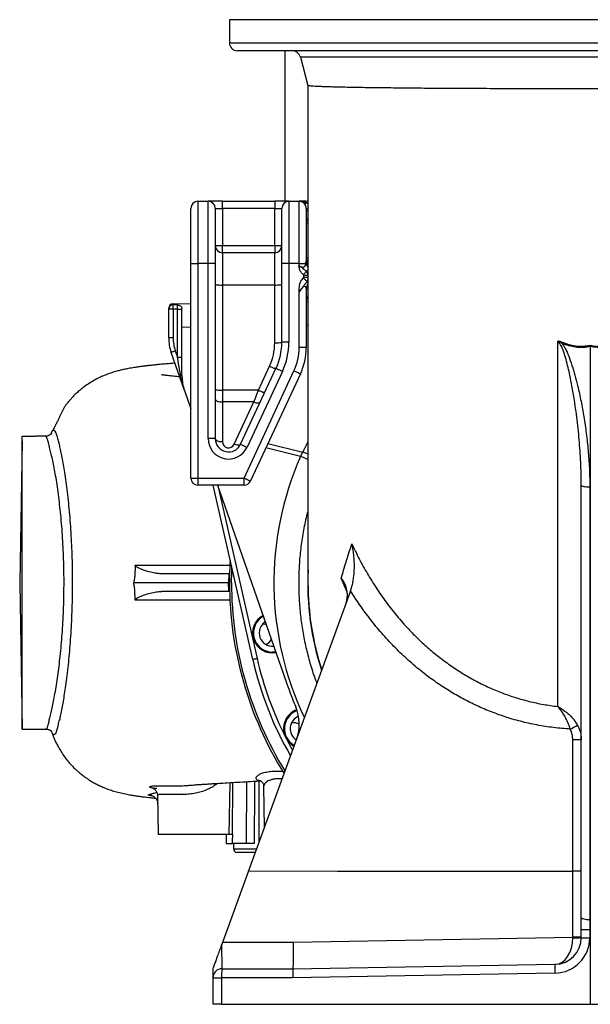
# Model space of a CAD drawing. Header units: millimetres. Extents: x 1138 to 2671, y 634 to 3411.
# Tile 1 of 6: x 1138 to 1781, y 634 to 1744. Entities that reach past the tile are written whole.
import ezdxf

# ---------------------------------------------------------------- set-up
doc = ezdxf.new("R2010")
doc.units = ezdxf.units.MM

msp = doc.modelspace()

# ---------------------------------------------------------------- linework, layer by layer
at = {"color": 7, "linetype": 'Continuous', "lineweight": 25}
for p, q in [((1374.3, 1744.1), (1374.3, 1718.1)), ((2178.3, 1709.1), (1383.3, 1709.1)), ((1436.8, 1709.1), (1436.8, 1539.4)), ((1454.3, 1701.7), (1462.8, 1669.9)), ((1462.8, 1669.9), (1462.8, 1109.1)), ((1338.8, 1539.4), (1338.8, 1469.4)), ((1338.8, 1539.4), (1350.3, 1539.4)), ((1350.3, 1469.4), (1350.3, 1539.4)), ((1366.3, 1539.4), (1350.3, 1539.4)), ((1366.3, 1531.4), (1366.3, 1539.4)), ((1366.3, 1539.4), (1425.3, 1539.4)), ((1425.3, 1539.4), (1425.3, 1531.4)), ((1441.3, 1539.4), (1425.3, 1539.4)), ((1441.3, 1539.4), (1441.3, 1469.4)), ((1441.3, 1539.4), (1452.8, 1539.4)), ((1460.8, 1539.4), (1452.8, 1539.4)), ((1452.8, 1469.4), (1452.8, 1539.4)), ((1459.3, 1539.1), (1462.8, 1540)), ((1330.8, 1469.4), (1330.8, 1531.4)), ((1358.3, 1531.4), (1358.3, 1469.4)), ((1358.3, 1531.4), (1366.3, 1531.4)), ((1366.3, 1531.4), (1366.3, 1489.4)), ((1425.3, 1531.4), (1366.3, 1531.4)), ((1425.3, 1531.4), (1433.3, 1531.4)), ((1425.3, 1489.4), (1425.3, 1531.4)), ((1433.3, 1469.4), (1433.3, 1531.4)), ((1460.8, 1531.3), (1460.8, 1472)), ((1358.3, 1489.4), (1366.3, 1489.4)), ((1366.3, 1481.4), (1366.3, 1489.4)), ((1366.3, 1489.4), (1425.3, 1489.4)), ((1425.3, 1489.4), (1433.3, 1489.4)), ((1425.3, 1489.4), (1425.3, 1481.4)), ((1366.3, 1481.4), (1366.3, 1444.9)), ((1425.3, 1481.4), (1366.3, 1481.4)), ((1425.3, 1444.9), (1425.3, 1481.4)), ((1330.8, 1469.4), (1338.8, 1469.4)), ((1330.8, 1227.4), (1330.8, 1469.4)), ((1338.8, 1469.4), (1338.8, 1227.4)), ((1350.3, 1469.4), (1338.8, 1469.4)), ((1350.3, 1271.8), (1350.3, 1469.4)), ((1358.3, 1469.4), (1350.3, 1469.4)), ((1358.3, 1469.4), (1358.3, 1271.8)), ((1441.3, 1469.4), (1433.3, 1469.4)), ((1433.3, 1380.5), (1433.3, 1469.4)), ((1441.3, 1469.4), (1441.3, 1380.5)), ((1452.8, 1469.4), (1441.3, 1469.4)), ((1452.8, 1469.4), (1460.5, 1469.4)), ((1452.8, 1467), (1452.8, 1469.4)), ((1460.5, 1469.4), (1460.8, 1472)), ((1458.1, 1453.8), (1458.1, 1455.9)), ((1458.1, 1455.9), (1462.8, 1455.9)), ((1366.3, 1444.9), (1366.3, 1326.5)), ((1425.3, 1444.9), (1366.3, 1444.9)), ((1425.3, 1379.8), (1425.3, 1444.9)), ((1458.1, 1453.8), (1462.8, 1453.8)), ((1452.8, 1374.4), (1452.8, 1437.3)), ((1460.8, 1441.1), (1460.8, 1374.4)), ((1310.7, 1423.9), (1330.8, 1424.3)), ((1460.8, 1426.5), (1462.8, 1426.6)), ((1305.8, 1417.8), (1305.8, 1418.9)), ((1310.8, 1417.8), (1305.8, 1417.8)), ((1305.8, 1385.5), (1305.8, 1417.8)), ((1310.8, 1417.8), (1310.8, 1385.5)), ((1315.8, 1417.9), (1320.8, 1417.9)), ((1315.8, 1363.5), (1315.8, 1417.9)), ((1320.8, 1397.2), (1320.8, 1418.6)), ((1320.8, 1342.6), (1320.8, 1397.2)), ((1310.8, 1385.5), (1305.8, 1385.5)), ((1441.3, 1380.5), (1433.3, 1380.5)), ((1744.2, 969.8), (1744.2, 1381.7)), ((1323.6, 1326.1), (1308.6, 1369)), ((1313.3, 1370.6), (1315.8, 1363.5)), ((1460.8, 1374.4), (1452.8, 1374.4)), ((1780.8, 1375.7), (1780.8, 729.6)), ((1315.8, 1363.5), (1320.8, 1363.5)), ((1386.9, 1265.4), (1426.7, 1350.9)), ((1390.7, 1227.4), (1447, 1348.2)), ((1434, 1347.5), (1394.1, 1262)), ((1454.2, 1344.8), (1397.9, 1224.1)), ((1406.9, 1326.5), (1419.5, 1353.6)), ((1323.6, 1326.1), (1330.8, 1305.5)), ((1366.3, 1326.5), (1366.3, 1313.1)), ((1406.9, 1326.5), (1366.3, 1326.5)), ((1366.3, 1313.1), (1366.3, 1268.4)), ((1401.8, 1313.1), (1366.3, 1313.1)), ((1379.6, 1265.4), (1401.8, 1313.1)), ((1140.7, 1269.4), (1137.9, 1109.4)), ((1140.7, 1269.4), (1140.8, 1274.4)), ((1140.8, 944.4), (1140.8, 1274.4)), ((1140.8, 1274.4), (1155.8, 1274.4)), ((1166.8, 1274.4), (1155.8, 1274.4)), ((1155.8, 1274.4), (1155.8, 1274.4)), ((1358.3, 1271.8), (1350.3, 1271.8)), ((1454.4, 1251.8), (1457.1, 1256.7)), ((1330.8, 1227.4), (1338.8, 1227.4)), ((1338.8, 1227.4), (1338.8, 1219.4)), ((1338.8, 1227.4), (1390.7, 1227.4)), ((1390.7, 1219.4), (1390.7, 1227.4)), ((1390.7, 1219.4), (1338.8, 1219.4)), ((1400.5, 1022.9), (1355.8, 1219.4)), ((1360.9, 1219.4), (1441, 990.3)), ((1770.8, 1219.5), (1770.8, 1220.1)), ((1770.8, 731.9), (1770.8, 1219.5)), ((1780.4, 1217.3), (1780.4, 729.6)), ((1373.6, 1119.4), (1298.2, 1119.4)), ((1373.6, 1119.4), (1373.4, 1109.4)), ((1374.4, 1119.4), (1373.6, 1119.4)), ((1137.9, 1109.4), (1140.8, 944.4)), ((1373.4, 1109.4), (1266.5, 1109.4)), ((1373.6, 1099.4), (1298.2, 1099.4)), ((1373.6, 1099.4), (1373.4, 1109.4)), ((1374.3, 1109.4), (1373.4, 1109.4)), ((1374.4, 1099.4), (1373.6, 1099.4)), ((1510.4, 1099), (1395.9, 784.4)), ((1510.8, 1100.1), (1510.4, 1099)), ((1140.8, 944.4), (1167.3, 944.4)), ((1374, 825.4), (1375.1, 884)), ((1412.8, 880), (1413.6, 833)), ((1293.3, 869.5), (1294, 825.4)), ((1374, 825.4), (1294, 825.4)), ((1377.3, 825.4), (1374, 825.4)), ((1377.6, 825.4), (1377.3, 825.4)), ((1370.5, 815.4), (1377.5, 815.4)), ((1393.4, 815.4), (1377.5, 815.4)), ((1378.7, 815.4), (1378.8, 809.4)), ((1403.6, 805.4), (1382.8, 805.4)), ((1366.7, 704.1), (1395.7, 783.8)), ((1395.7, 783.8), (1395.9, 784.4)), ((1761.1, 784.1), (1395.7, 783.8)), ((1770.8, 784.1), (1761.1, 784.1)), ((1761.1, 784.1), (1761.1, 784.1)), ((1761.1, 709.6), (1761.1, 784.1)), ((1770.8, 718.4), (1770.8, 731.9)), ((1780.4, 729.6), (1780.8, 729.6)), ((1780.8, 729.6), (1781.1, 729.6)), ((1780.8, 729.6), (1780.8, 718.4)), ((1770.8, 718.4), (1780.4, 718.4)), ((1770.8, 709.2), (1770.8, 718.4)), ((1780.8, 718.4), (1780.4, 718.4)), ((1780.4, 718.4), (1780.4, 709.2)), ((1781.1, 718.4), (1780.8, 718.4)), ((1780.8, 718.4), (1780.8, 634.1)), ((1366.7, 704.1), (1446.6, 704.1)), ((1446.6, 704.1), (1761.1, 709.6)), ((1770.8, 709.6), (1761.1, 709.6)), ((1770.8, 709.2), (1780.4, 709.2)), ((1445.8, 674.1), (1741.3, 679.2)), ((1355.8, 664.1), (1355.8, 674.1)), ((1365.8, 674.1), (1445.8, 674.1)), ((1741.1, 669.2), (1445.5, 664.1)), ((1355.8, 634.1), (1355.8, 664.1)), ((1355.8, 664.1), (1365.4, 664.1)), ((1365.4, 664.1), (1365.4, 634.1)), ((1445.5, 664.1), (1365.4, 664.1)), ((1365.4, 634.1), (1355.8, 634.1)), ((1365.4, 634.1), (1780.8, 634.1)), ((1780.8, 634.1), (2196.1, 634.1))]:
    msp.add_line(p, q, dxfattribs=at)
at = {"color": 1, "linetype": 'Continuous', "lineweight": 25}
for p, q in [((2187.3, 1744.1), (1374.3, 1744.1)), ((1374.3, 1718.1), (2187.3, 1718.1)), ((2107.3, 1701.7), (1454.3, 1701.7)), ((1461.6, 1537.6), (1462.8, 1536.5)), ((1460.8, 1531.1), (1462.8, 1531.1)), ((1460.8, 1529), (1462.8, 1529)), ((1462.8, 1399.7), (1460.8, 1399.7)), ((1330.8, 1397.4), (1320.8, 1397.2)), ((1417.7, 1266.5), (1457.1, 1256.7)), ((1454.4, 1251.8), (1415.4, 1261.5)), ((1361.1, 1218.8), (1405.4, 1024.1)), ((1507, 1098.6), (1500.2, 1114.6)), ((1377.9, 884.2), (1377.3, 825.4)), ((1393.4, 815.4), (1393.7, 885.1)), ((1407.4, 885.8), (1407.5, 816.3)), ((1378.8, 809.4), (1405, 809.4))]:
    msp.add_line(p, q, dxfattribs=at)
at = {"color": 1, "linetype": 'Continuous', "lineweight": 25, "flags": 128}
for points in [[(1462.8, 1515), (1462.5, 1515), (1461.5, 1514.8), (1461, 1514.7), (1460.8, 1514.7)], [(1460.8, 1475.4), (1461, 1475.4), (1461.5, 1475.5), (1462.5, 1475.7), (1462.8, 1475.8)], [(1462.8, 1440.6), (1462.5, 1440.6), (1461.5, 1440.4), (1461, 1440.3), (1460.8, 1440.3)], [(1173.1, 1276.2), (1173.3, 1276.9), (1174.3, 1279.4), (1175.4, 1280.8), (1176.4, 1281.2), (1177.4, 1280.4), (1178.5, 1278.3), (1179.6, 1275), (1180.5, 1271.9), (1181.5, 1268.3), (1182.6, 1264.1), (1182.6, 1264.1), (1182.6, 1264.1)], [(1462.8, 1254.3), (1460.3, 1255.3), (1457.1, 1256.7)], [(1462.8, 1248.1), (1460.7, 1249), (1457.6, 1250.4), (1454.4, 1251.8)], [(1437.8, 934.7), (1443.4, 924), (1445.4, 920.4)], [(1402.5, 885.6), (1402.5, 878.5), (1402.3, 815.4)]]:
    msp.add_lwpolyline(points, dxfattribs=at)
at = {"color": 7, "linetype": 'Continuous', "lineweight": 25, "flags": 128}
for points in [[(1457.8, 1456.5), (1458.2, 1457.1), (1458.6, 1457.7), (1459.1, 1458.2), (1459.5, 1458.8), (1459.9, 1459.3), (1460.2, 1459.8), (1460.6, 1460.3), (1460.9, 1460.7)], [(1358.3, 1445.6), (1358.4, 1445.5), (1358.9, 1445.4), (1359.6, 1445.2), (1360.6, 1445.1), (1361.8, 1445), (1363.2, 1445), (1364.7, 1444.9), (1366.3, 1444.9)], [(1425.3, 1444.9), (1426.9, 1444.9), (1428.4, 1445), (1429.7, 1445), (1430.9, 1445.1), (1431.9, 1445.2), (1432.7, 1445.4), (1433.1, 1445.5), (1433.3, 1445.6)], [(1457.7, 1453.1), (1458.3, 1452.4), (1459, 1451.7), (1459.6, 1451.1), (1460.1, 1450.4), (1460.7, 1449.9), (1461.1, 1449.3), (1461.5, 1448.9), (1461.9, 1448.5)], [(1310.8, 1417.8), (1310.8, 1418.6), (1310.8, 1419.4), (1310.7, 1420.1), (1310.7, 1420.8), (1310.7, 1421.4), (1310.7, 1421.9), (1310.7, 1422.3), (1310.7, 1422.6)], [(1425.3, 1379.8), (1426.9, 1379.8), (1428.4, 1379.8), (1429.7, 1379.9), (1430.9, 1380), (1431.9, 1380.1), (1432.7, 1380.2), (1433.1, 1380.3), (1433.3, 1380.5)], [(1313.3, 1370.6), (1312.4, 1370.3), (1311.5, 1370), (1310.7, 1369.7), (1310, 1369.5), (1309.4, 1369.3), (1308.9, 1369.1), (1308.7, 1369), (1308.6, 1369)], [(1319.1, 1343.7), (1318.6, 1346.5), (1318.1, 1349.6), (1317.5, 1352.9), (1317, 1356.3), (1316.4, 1359.9), (1315.8, 1363.5)], [(1319.1, 1343.7), (1319.4, 1343.6), (1319.8, 1343.5), (1320.1, 1343.3), (1320.3, 1343.2), (1320.5, 1343.1), (1320.7, 1342.9), (1320.8, 1342.7), (1320.8, 1342.6)], [(1419.5, 1353.6), (1420.9, 1352.9), (1422.2, 1352.3), (1423.4, 1351.8), (1424.5, 1351.4), (1425.4, 1351.1), (1426.1, 1350.9), (1426.5, 1350.8), (1426.7, 1350.9)], [(1434, 1347.5), (1432.6, 1348.1), (1431.2, 1348.8), (1430, 1349.4), (1428.9, 1349.9), (1428, 1350.3), (1427.3, 1350.6), (1426.9, 1350.8), (1426.7, 1350.9)], [(1454.2, 1344.8), (1454.1, 1344.8), (1453.7, 1345), (1453, 1345.3), (1452.1, 1345.8), (1451, 1346.3), (1449.8, 1346.9), (1448.4, 1347.5), (1447, 1348.2)], [(1358.3, 1327.2), (1358.4, 1327), (1358.9, 1326.9), (1359.6, 1326.8), (1360.6, 1326.7), (1361.8, 1326.6), (1363.2, 1326.5), (1364.7, 1326.5), (1366.3, 1326.5)], [(1401.8, 1313.1), (1403.5, 1317.4), (1405.1, 1321.9), (1406.9, 1326.5)], [(1406.9, 1326.5), (1408.2, 1325.8), (1409.6, 1325.3), (1410.8, 1324.8), (1411.9, 1324.3), (1412.8, 1324), (1413.5, 1323.8), (1413.9, 1323.7), (1414.1, 1323.8)], [(1358.3, 1316.4), (1358.4, 1315.8), (1358.9, 1315.1), (1359.6, 1314.6), (1360.6, 1314), (1361.8, 1313.6), (1363.2, 1313.3), (1364.7, 1313.1), (1366.3, 1313.1)], [(1401.8, 1313.1), (1403.1, 1312.6), (1404.4, 1312.3), (1405.5, 1312.1), (1406.6, 1312), (1407.5, 1312.1), (1408.2, 1312.3), (1408.8, 1312.6), (1409.1, 1313.1)], [(1358.3, 1271.8), (1358.4, 1271.1), (1358.9, 1270.5), (1359.6, 1269.9), (1360.6, 1269.4), (1361.8, 1268.9), (1363.2, 1268.6), (1364.7, 1268.4), (1366.3, 1268.4)], [(1386.9, 1265.4), (1386.5, 1265), (1386, 1264.7), (1385.3, 1264.5), (1384.4, 1264.4), (1383.3, 1264.5), (1382.1, 1264.7), (1380.9, 1265), (1379.6, 1265.4)], [(1386.9, 1265.4), (1387, 1265.4), (1387.4, 1265.2), (1388.1, 1264.8), (1389, 1264.4), (1390.1, 1263.9), (1391.4, 1263.3), (1392.7, 1262.7), (1394.1, 1262)], [(1390.7, 1227.4), (1392.1, 1226.8), (1393.5, 1226.2), (1394.7, 1225.6), (1395.8, 1225.1), (1396.7, 1224.6), (1397.4, 1224.3), (1397.8, 1224.1), (1397.9, 1224.1)], [(1770.8, 1219.5), (1771, 1219.1), (1771.5, 1218.7), (1772.4, 1218.3), (1773.6, 1218), (1775.1, 1217.7), (1776.7, 1217.5), (1778.5, 1217.3), (1780.4, 1217.3)], [(1376.6, 1109.4), (1376.8, 1121.4), (1377, 1126.4)], [(1400.5, 1022.9), (1400.6, 1023), (1400.9, 1023), (1401.3, 1023.1), (1401.9, 1023.3), (1402.7, 1023.4), (1403.5, 1023.6), (1404.4, 1023.8), (1405.4, 1024.1)], [(1426.5, 1031.6), (1425.5, 1031.4), (1422.8, 1031.2)], [(1761.1, 784.1), (1761.1, 804.1), (1761.2, 884.1), (1761.2, 932.1)], [(1770.8, 932.1), (1770.6, 932.1), (1770.1, 932.1), (1769.2, 932.1), (1768, 932.1), (1766.6, 932.1), (1764.9, 932.1), (1763.1, 932.1), (1761.2, 932.1)], [(1395.9, 784.4), (1495.9, 784.3), (1595.8, 784.2), (1761.1, 784.1)], [(1770.8, 784.1), (1770.6, 784.1), (1770.1, 784.1), (1769.2, 784.1), (1768, 784.1), (1766.5, 784.1), (1764.9, 784.1), (1763, 784.1), (1761.1, 784.1)], [(1770.8, 731.9), (1771, 731.5), (1771.5, 731), (1772.4, 730.7), (1773.6, 730.3), (1775.1, 730), (1776.7, 729.8), (1778.5, 729.7), (1780.4, 729.6)], [(1365.4, 700.6), (1365.9, 701.8), (1366.3, 702.9), (1366.7, 704.1)]]:
    msp.add_lwpolyline(points, dxfattribs=at)
at = {"color": 7, "linetype": 'Continuous', "lineweight": 25}
for centre, radius, start, end in [((1383.3, 1718.1), 9, 180, 270), ((1444.6, 1699.1), 10, 15, 90), ((1338.8, 1531.4), 8, 90, 180), ((1350.3, 1531.4), 8, 0, 90), ((1441.3, 1531.4), 8, 90, 180), ((1452.8, 1531.4), 8, 51.7829, 90), ((1457.3, 1546.8), 8, 253.6688, 284.6209), ((1459.8, 1541), 3.87, 237.5947, 297.1918), ((1468.8, 1514.7), 8, 138.5904, 180), ((1366.3, 1489.4), 8, 180, 270), ((1425.3, 1489.4), 8, 270, 0), ((1468.8, 1475.4), 8, 180, 221.4096), ((1468.8, 1440.3), 8, 138.5904, 180), ((1310.8, 1418.9), 5, 91, 180), ((1310.7, 1417.7), 4.89, 89.7547, 178.6887), ((1355.8, 1385.5), 50, 180, 199.2658), ((1355.8, 1385.5), 45, 180, 199.2658), ((1363.3, 1379.8), 62, 335, 0), ((1363.3, 1380.5), 70, 335, 0), ((1363.3, 1380.5), 78, 335, 0), ((1876.4, 1319.5), 140.6, 154.2721, 154.8678), ((1390.8, 1374.4), 62, 335, 0), ((1390.8, 1374.4), 70, 335, 0), ((1370.8, 1342.6), 50, 180, 199.2658), ((1373.3, 1271.8), 23, 180, 335), ((1373.3, 1271.8), 15, 180, 335), ((1373.3, 1268.4), 7, 180, 335), ((1338.8, 1227.4), 8, 180, 270), ((1390.7, 1227.4), 8, 270, 335), ((1780.8, 1109.4), 406.5, 176.4334, 180), ((1780.8, 1109.4), 406.5, 180, 211.9638), ((1780.8, 1109.4), 404.2, 180, 211.7062), ((1780.8, 1109.1), 318, 180, 197.9991), ((1422.8, 1052.7), 22.5, 118.0104, 280.5212), ((1422.8, 1052.7), 21.5, 118.4206, 270), ((1422.8, 1052.7), 15, 122.4478, 276.0838), ((1410.9, 1050.9), 12, 64.9242, 86.3644), ((1410.9, 1050.9), 12, 291.6356, 333.6074), ((1780.8, 1109.4), 390, 192.814, 210.0419), ((1780.8, 1109.4), 385, 192.814, 207), ((1780.8, 1109.1), 360, 199.2658, 202.8491), ((1457.8, 944.9), 22.5, 109.558, 207), ((1403, 949.9), 50, 340, 22.8491), ((1457.8, 944.9), 21.5, 109.6155, 241.3211), ((1457.8, 944.9), 15, 112.0645, 237.509), ((1447.1, 939.4), 12, 60.8005, 104.3644), ((1660.3, 1148.8), 226.7, 295.6521, 297.9764), ((1457.8, 944.9), 22.5, 207, 241.7096), ((1382.8, 809.4), 4, 181, 270), ((1740.4, 709.2), 40, 271, 0), ((1740.8, 709.2), 30, 271, 0), ((1763.5, 850.6), 141.5, 269.0462, 272.9538), ((1812.9, 673), 71.9, 175.0122, 182.9884), ((1365.8, 664.1), 10, 90, 180), ((1437.3, 666.6), 71.9, 174.0132, 181.989)]:
    msp.add_arc(centre, radius, start, end, dxfattribs=at)
at = {"color": 1, "linetype": 'Continuous', "lineweight": 25}
for centre, radius, start, end in [((1462.6, 1554.9), 23.7, 265.5963, 270.4438), ((1468, 1470.8), 7.61, 190.5652, 226.9635), ((1467.5, 1472.1), 6.7, 180.7965, 225.4453), ((1468.4, 1441.1), 7.59, 137.4361, 179.8207), ((1780.8, 1109.1), 318.3, 177.3488, 198.0775)]:
    msp.add_arc(centre, radius, start, end, dxfattribs=at)
at = {"color": 7, "linetype": 'Continuous', "lineweight": 25}
for centre, major_axis, ratio, start_param, end_param in [((1456.6, 1455.7), (1.46, 0.38), 0.662095, 6.112152, 6.771307), ((1456.6, 1455.7), (-2.02, 7.74), 0.768128, 4.541356, 5.200511), ((1456.6, 1453.6), (-1.46, -0.38), 0.662095, 2.243004, 2.97056), ((1310.8, 1393.9), (-0.1, 30), 0.001156, 0.000017, 0.30063), ((2377.8, 1412.5), (3602.3, 62.9), 0.008327, 1.869903, 1.87141), ((2377.8, 1412.5), (-3602.2, -62.9), 0.006939, 5.01155, 5.013003), ((1780.8, -10597.2), (-259.3, 23861.3), 0.01366, 1.071461, 1.071939), ((1780.8, 10529.4), (259.3, 23861.3), 0.01366, 1.989765, 1.990224), ((1780.8, 718.4), (0, 50), 0.00698, 1.34387, 1.570624), ((1365.8, 704.1), (0, 30), 0.011633, 1.686978, 3.141593), ((1445.5, 704.1), (-0.3, 30), 0.034897, 3.141897, 4.712084), ((1740.8, 709.2), (-0.5, 30), 0.678298, 3.141593, 4.694936), ((1760.8, 709.6), (-0.2, 30), 0.01163, 4.695071, 4.711915), ((1445.9, 664.1), (-0.09, 10), 0.034897, 0.000305, 1.570492)]:
    msp.add_ellipse(centre, major_axis=major_axis, ratio=ratio, start_param=start_param, end_param=end_param, dxfattribs=at)
at = {"color": 1, "linetype": 'Continuous', "lineweight": 25}
for centre, major_axis, ratio, start_param, end_param in [((1456.6, 1453.6), (-2.02, 7.74), 0.768128, 3.813801, 4.223653), ((1780.2, 1115.9), (-29.3, 351.3), 0.999601, 1.038175, 1.076749), ((1778.5, 1109.1), (354.1, 0), 0.999956, 2.726845, 3.585728)]:
    msp.add_ellipse(centre, major_axis=major_axis, ratio=ratio, start_param=start_param, end_param=end_param, dxfattribs=at)
at = {"color": 7, "linetype": 'Continuous', "lineweight": 25}
for points, knots in [([(2098.8, 1669.9), (2098.8, 1669.9), (2098.9, 1669.8), (2098.2, 1669.6), (2096.7, 1669.4), (2094, 1669.1), (2090.4, 1668.9), (2085.8, 1668.7), (2080.2, 1668.4), (2073.6, 1668.2), (2066.1, 1668), (2057.8, 1667.8), (2048.7, 1667.7), (2038.6, 1667.5), (2027.7, 1667.3), (2015.8, 1667.2), (2003.3, 1667.1), (1990.3, 1666.9), (1976.7, 1666.8), (1962.3, 1666.7), (1947.3, 1666.6), (1931.6, 1666.5), (1915.5, 1666.4), (1899.2, 1666.4), (1882.6, 1666.3), (1865.6, 1666.3), (1848.2, 1666.2), (1830.3, 1666.2), (1812.5, 1666.2), (1794.8, 1666.2), (1777.1, 1666.2), (1759.4, 1666.2), (1741.5, 1666.2), (1723.5, 1666.2), (1706, 1666.2), (1688.8, 1666.3), (1672.1, 1666.3), (1655.6, 1666.4), (1639.2, 1666.5), (1623.2, 1666.6), (1608.2, 1666.6), (1594.1, 1666.7), (1580.8, 1666.8), (1568.1, 1667), (1555.7, 1667.1), (1543.7, 1667.2), (1532.4, 1667.4), (1521.6, 1667.5), (1511.6, 1667.7), (1502.4, 1667.9), (1494.1, 1668.1), (1486.9, 1668.3), (1480.6, 1668.5), (1475.1, 1668.7), (1470.6, 1668.9), (1467.1, 1669.1), (1464.6, 1669.4), (1463.1, 1669.6), (1462.9, 1669.8), (1462.8, 1669.9)], [0, 0, 0, 0, 0.000854, 0.019113, 0.037356, 0.055076, 0.07281, 0.090529, 0.108765, 0.127016, 0.145251, 0.162954, 0.180671, 0.198374, 0.216592, 0.234825, 0.253043, 0.270729, 0.288428, 0.306113, 0.324313, 0.342528, 0.360728, 0.3784, 0.396085, 0.413757, 0.431943, 0.450143, 0.468329, 0.485993, 0.50367, 0.521334, 0.53951, 0.557702, 0.575879, 0.593541, 0.611216, 0.628878, 0.647052, 0.665242, 0.683416, 0.700087, 0.716759, 0.733615, 0.750472, 0.76816, 0.785861, 0.803548, 0.82175, 0.839966, 0.858168, 0.875855, 0.893556, 0.911243, 0.929444, 0.947659, 0.965859, 0.983562, 1, 1, 1, 1]), ([(1455.9, 1538.8), (1455.9, 1538.8), (1455.6, 1539), (1455.2, 1539.1), (1455, 1539.1), (1455, 1539.1), (1455, 1539.1)], [0, 0, 0, 0, 0.030213, 0.452719, 0.885197, 1, 1, 1, 1]), ([(1460.8, 1531.3), (1460.7, 1532), (1460.6, 1533.4), (1459.8, 1535.4), (1458.8, 1536.8), (1458, 1537.5), (1457.7, 1537.7)], [0, 0, 0, 0, 0.23937, 0.472108, 0.815377, 1, 1, 1, 1]), ([(1459.3, 1539.1), (1459.2, 1539), (1459, 1538.9), (1459.1, 1538.8), (1459.7, 1538.5), (1460.6, 1538.1), (1461.3, 1537.7), (1461.6, 1537.6)], [0, 0, 0, 0, 0.219345, 0.389116, 0.559189, 0.813928, 1, 1, 1, 1]), ([(1452.8, 1467), (1453.6, 1466.5), (1454.8, 1465.8), (1456.3, 1465.1), (1457.4, 1464.9), (1458.3, 1465.2), (1459.2, 1466), (1459.8, 1467.2), (1460.2, 1468.4), (1460.4, 1469.1), (1460.5, 1469.4)], [0, 0, 0, 0, 0.225767, 0.333049, 0.421468, 0.510353, 0.623089, 0.764819, 0.907193, 1, 1, 1, 1]), ([(1457.8, 1456.5), (1456.8, 1457.4), (1455.3, 1458.7), (1454, 1461), (1453.3, 1462.9), (1453, 1464.6), (1452.9, 1465.9), (1452.8, 1466.6), (1452.8, 1467), (1452.8, 1467)], [0, 0, 0, 0, 0.32668, 0.491155, 0.655575, 0.825992, 0.911973, 0.997969, 1, 1, 1, 1]), ([(1452.8, 1467), (1452.8, 1467), (1453.4, 1466.6), (1454.5, 1465.7), (1456.4, 1464.5), (1457.9, 1463), (1459.4, 1461.6), (1460.4, 1461), (1460.9, 1460.7)], [0, 0, 0, 0, 0.001997, 0.205912, 0.403964, 0.663236, 0.831812, 1, 1, 1, 1]), ([(1452.8, 1437.3), (1452.8, 1437.3), (1452.9, 1438.6), (1453, 1441.2), (1453.2, 1444.5), (1453.8, 1447.3), (1454.8, 1449.5), (1456, 1451.4), (1457.1, 1452.5), (1457.7, 1453.1)], [0, 0, 0, 0, 0.001438, 0.227029, 0.451857, 0.589011, 0.726099, 0.863034, 1, 1, 1, 1]), ([(1461.9, 1448.5), (1461, 1447.7), (1459.4, 1446.2), (1457.9, 1443.8), (1456.2, 1441.9), (1454.9, 1440.1), (1454, 1438.8), (1453.3, 1438), (1453, 1437.6), (1452.8, 1437.3), (1452.8, 1437.3)], [0, 0, 0, 0, 0.234235, 0.451613, 0.617656, 0.783947, 0.890861, 0.944587, 0.998399, 1, 1, 1, 1]), ([(1460.8, 1441.1), (1460.8, 1441.4), (1460.7, 1442), (1460.3, 1442.8), (1459.7, 1443.4), (1458.9, 1443.6), (1458, 1443.2), (1456.9, 1442.3), (1455.7, 1441), (1454.4, 1439.2), (1453.4, 1438), (1452.8, 1437.3)], [0, 0, 0, 0, 0.112374, 0.22468, 0.310788, 0.397903, 0.472907, 0.569202, 0.697591, 0.82655, 1, 1, 1, 1]), ([(1315.8, 1417.9), (1315.8, 1418.5), (1315.8, 1419.6), (1315.9, 1421.1), (1315.9, 1422.1), (1315.9, 1422.5), (1315.9, 1422.7)], [0, 0, 0, 0, 0.265291, 0.530566, 0.79576, 1, 1, 1, 1]), ([(1315.9, 1422.7), (1315.9, 1422.7), (1316.4, 1422.5), (1317.5, 1422.2), (1318.8, 1421.5), (1319.8, 1420.8), (1320.6, 1419.9), (1320.7, 1419.1), (1320.8, 1418.6)], [0, 0, 0, 0, 0.0014198, 0.2158562, 0.4298722, 0.5993626, 0.7685444, 1, 1, 1, 1]), ([(1744.2, 1381.7), (1744.2, 1381.7), (1745.1, 1381.8), (1747, 1381.6), (1748.7, 1380.9), (1749.7, 1380.5)], [0, 0, 0, 0, 0.006058, 0.432465, 1, 1, 1, 1]), ([(1749.1, 1379.2), (1748.5, 1379.6), (1747.4, 1380.4), (1745.7, 1381.3), (1744.7, 1381.6), (1744.3, 1381.7), (1744.2, 1381.7)], [0, 0, 0, 0, 0.383746, 0.775078, 0.992543, 1, 1, 1, 1]), ([(1749.1, 1379.2), (1750, 1377.9), (1751.8, 1375.4), (1754.6, 1369.9), (1757.8, 1362), (1761.3, 1351.6), (1764.5, 1340.4), (1767.8, 1327.1), (1771, 1311.7), (1774.2, 1293.8), (1776.8, 1275.2), (1778.8, 1256), (1780.2, 1236.7), (1780.3, 1223.7), (1780.4, 1217.3)], [0, 0, 0, 0, 0.027435, 0.054924, 0.111215, 0.181282, 0.251413, 0.321535, 0.42779, 0.534049, 0.650213, 0.766374, 0.883192, 1, 1, 1, 1]), ([(1780.8, 1375.7), (1779.5, 1375.4), (1776.8, 1374.9), (1772.7, 1374.5), (1768.5, 1374.5), (1763.1, 1374.9), (1756.5, 1376.2), (1751.6, 1378.2), (1749.1, 1379.2)], [0, 0, 0, 0, 0.126036, 0.252065, 0.381974, 0.511884, 0.752891, 1, 1, 1, 1]), ([(1749.7, 1380.5), (1751, 1380), (1753.5, 1378.9), (1757.6, 1377.6), (1761.7, 1376.6), (1767, 1375.9), (1773.4, 1375.8), (1778.3, 1376.7), (1780.8, 1377.1)], [0, 0, 0, 0, 0.130772, 0.261528, 0.396297, 0.531054, 0.762323, 1, 1, 1, 1]), ([(1780.8, 1377.1), (1783.3, 1376.7), (1788.4, 1375.7), (1794.9, 1375.9), (1800.2, 1376.7), (1804.1, 1377.6), (1808, 1378.9), (1810.6, 1380), (1811.8, 1380.5)], [0, 0, 0, 0, 0.239551, 0.486122, 0.612694, 0.739276, 0.86963, 1, 1, 1, 1]), ([(1812.5, 1379.2), (1809.9, 1378.2), (1806.1, 1376.6), (1800.7, 1375.4), (1795.3, 1374.6), (1788.6, 1374.3), (1783.4, 1375.2), (1780.8, 1375.7)], [0, 0, 0, 0, 0.252888, 0.382822, 0.512747, 0.752991, 1, 1, 1, 1]), ([(1780.8, 1377.1), (1780.8, 1377.1), (1780.8, 1376.6), (1780.8, 1376.2), (1780.8, 1375.7)], [0, 0, 0, 0, 0.019141, 1, 1, 1, 1]), ([(1312.8, 1356.9), (1311, 1356.7), (1307, 1356.4), (1301.6, 1355.9), (1297.4, 1355.6), (1294.5, 1355.3), (1292.6, 1355.1), (1290.6, 1354.9), (1288.5, 1354.7), (1286.3, 1354.4), (1284.2, 1354.2), (1282.5, 1354), (1281, 1353.8), (1279.8, 1353.7), (1278.5, 1353.5), (1276.9, 1353.3), (1275, 1353.1), (1273, 1352.8), (1270.4, 1352.5), (1267.3, 1352), (1263.9, 1351.4), (1260.8, 1350.9), (1257.9, 1350.3), (1255.6, 1349.8), (1253.4, 1349.4), (1251.5, 1348.9), (1249.5, 1348.4), (1247.1, 1347.8), (1244.5, 1347), (1241.9, 1346.2), (1239.2, 1345.3), (1236, 1344.2), (1232.2, 1342.7), (1227.4, 1340.5), (1221.6, 1337.5), (1215.3, 1333.6), (1209.7, 1329.7), (1205.1, 1325.9), (1201.7, 1322.9), (1199.4, 1320.7), (1197.9, 1319.1), (1196.4, 1317.6), (1195, 1316), (1193.7, 1314.5), (1192.4, 1313), (1191.2, 1311.4), (1190, 1309.8), (1188.9, 1308.2), (1188, 1306.7), (1187.2, 1305.2), (1186.6, 1303.9), (1185.8, 1302.4), (1185.2, 1300.9), (1184.5, 1299.5), (1183.7, 1297.9), (1182.9, 1296.3), (1182.1, 1294.6), (1181.2, 1292.8), (1180.3, 1291), (1179.3, 1289.1), (1178.2, 1287), (1177.1, 1284.8), (1176.1, 1282.6), (1175.5, 1281.2), (1175.1, 1280.5)], [0, 0, 0, 0, 0.038356, 0.0814831, 0.1208119, 0.1339573, 0.148521, 0.1645128, 0.181934, 0.2007844, 0.2189117, 0.2342601, 0.2468288, 0.2567038, 0.2674592, 0.28098, 0.2972705, 0.3161494, 0.3351844, 0.3685419, 0.39992, 0.4312222, 0.4522529, 0.4728191, 0.490418, 0.5049536, 0.518491, 0.5339585, 0.5514113, 0.5683301, 0.5825986, 0.597231, 0.6150432, 0.6342399, 0.6618811, 0.6883879, 0.7120252, 0.7320882, 0.748648, 0.7557678, 0.7625599, 0.7692772, 0.7761704, 0.7834751, 0.7913944, 0.801403, 0.8126124, 0.8251597, 0.8391471, 0.8546519, 0.8707347, 0.8846913, 0.895103, 0.9039473, 0.9114138, 0.9178251, 0.9236909, 0.9296692, 0.9363905, 0.9443136, 0.9551988, 0.9682749, 0.9836849, 1, 1, 1, 1]), ([(1318.2, 1341.4), (1317.2, 1341.5), (1314.7, 1341.7), (1311.2, 1342.1), (1307.6, 1342.5), (1304.7, 1342.8), (1302.5, 1343.1), (1301.1, 1343.3), (1300.1, 1343.4), (1299.4, 1343.5), (1298.9, 1343.6), (1298.4, 1343.7), (1298.1, 1343.7), (1297.9, 1343.8), (1297.9, 1343.8), (1297.9, 1343.8)], [0, 0, 0, 0, 0.090061, 0.207656, 0.333279, 0.473521, 0.560457, 0.637102, 0.707664, 0.750041, 0.793335, 0.842561, 0.899674, 0.969381, 1, 1, 1, 1]), ([(1173.6, 1277.8), (1173.6, 1277.8), (1173.6, 1277.8), (1173.4, 1277.5), (1173.1, 1277.1), (1172.6, 1276.6), (1171.9, 1276), (1170.9, 1275.4), (1169.7, 1274.9), (1168.3, 1274.5), (1167.2, 1274.5), (1166.8, 1274.5)], [0, 0, 0, 0, 0.135671, 0.27273, 0.395254, 0.506584, 0.610178, 0.709277, 0.806568, 0.914135, 1, 1, 1, 1]), ([(1182.6, 1264.1), (1182.6, 1264.1), (1182.6, 1262.1), (1184.2, 1257.8), (1185.4, 1250.6), (1187, 1242.5), (1188.4, 1233.3), (1189.9, 1223), (1191.4, 1211.5), (1192.8, 1199.2), (1194, 1186.3), (1195, 1172.9), (1195.9, 1159), (1196.6, 1144.8), (1197, 1130.8), (1197.2, 1117.2), (1197.2, 1104.1), (1197, 1090.5), (1196.6, 1076.6), (1196, 1062.5), (1195.2, 1048.8), (1194.2, 1035.5), (1193.1, 1022.7), (1191.8, 1010.5), (1190.3, 999), (1188.9, 988.7), (1187.5, 979.6), (1186, 971.3), (1184.9, 964.6), (1183.3, 958.7), (1183.3, 957.7), (1183.3, 957.7)], [0, 0, 0, 0, 0, 0.03508, 0.070261, 0.105442, 0.140522, 0.179569, 0.218757, 0.257943, 0.296989, 0.33591, 0.374974, 0.414036, 0.452956, 0.487769, 0.522633, 0.557446, 0.59581, 0.63431, 0.672812, 0.711178, 0.749457, 0.787869, 0.826281, 0.864562, 0.898376, 0.932281, 0.966186, 1, 1, 1, 1, 1]), ([(1500.2, 1114.6), (1502, 1120.5), (1503.9, 1126.6), (1507.9, 1139.5), (1510, 1146.2), (1512.2, 1153.3)], [0, 0, 0, 0, 0.5, 0.5, 1, 1, 1, 1]), ([(1510.8, 1100.1), (1511.3, 1101.7), (1512.4, 1105), (1513.5, 1109.9), (1514.5, 1116.1), (1515.1, 1123.7), (1515.1, 1132.4), (1514.5, 1140.2), (1513.5, 1147.1), (1512.7, 1151.2), (1512.2, 1153.3), (1512.2, 1153.3)], [0, 0, 0, 0, 0.08921, 0.178726, 0.268104, 0.429717, 0.591951, 0.75393, 0.876578, 0.999232, 1, 1, 1, 1]), ([(1512.2, 1153.3), (1514.9, 1147.5), (1520.4, 1136.1), (1529.7, 1119.4), (1539.8, 1103.1), (1550.9, 1087.2), (1562.9, 1071.8), (1575, 1058.1), (1587.1, 1045.8), (1598.9, 1035), (1611.4, 1024.8), (1624.5, 1015.2), (1638.3, 1006.2), (1652.5, 998.2), (1666.8, 991.2), (1681.4, 985.1), (1696.5, 979.8), (1712.1, 975.5), (1728, 972), (1738.8, 970.5), (1744.2, 969.8)], [0, 0, 0, 0, 0.061547, 0.123127, 0.184666, 0.247752, 0.310885, 0.373961, 0.425641, 0.477353, 0.529027, 0.58213, 0.635276, 0.688374, 0.739405, 0.79048, 0.841507, 0.894321, 0.947188, 1, 1, 1, 1]), ([(1268, 1129.3), (1268, 1127.6), (1268, 1124.3), (1267.7, 1119.4), (1267.3, 1114.4), (1266.8, 1111.1), (1266.5, 1109.4)], [0, 0, 0, 0, 0.24458, 0.490437, 0.744341, 1, 1, 1, 1]), ([(1298.2, 1119.4), (1296.7, 1119.5), (1293.6, 1119.6), (1288.2, 1120.5), (1282.8, 1121.9), (1277.9, 1123.4), (1274.5, 1124.7), (1272.3, 1125.7), (1270.8, 1126.5), (1269.8, 1127.1), (1269.1, 1127.6), (1268.6, 1128), (1268.3, 1128.4), (1268.1, 1128.8), (1268.1, 1129), (1268, 1129.2), (1268, 1129.3)], [0, 0, 0, 0, 0.15793, 0.315891, 0.540071, 0.69155, 0.793237, 0.861329, 0.906939, 0.937578, 0.958274, 0.972392, 0.986612, 0.992394, 0.99716, 1, 1, 1, 1]), ([(1505.3, 1084.9), (1505.8, 1086.3), (1506.2, 1087.7), (1506.8, 1090.4), (1507, 1091.7), (1507.2, 1093.7), (1507.2, 1094.4), (1507.3, 1095.7), (1507.2, 1096.3), (1507.1, 1098.3), (1507, 1099.5), (1506.3, 1103.3), (1505.5, 1105.7), (1503.8, 1109.1), (1503.2, 1110.3), (1502.2, 1111.9), (1501.8, 1112.5), (1501.3, 1113.3), (1501, 1113.7), (1500.7, 1114.1), (1500.5, 1114.4), (1500.3, 1114.5), (1500.2, 1114.6)], [0, 0, 0, 0, 0.125, 0.125, 0.25, 0.25, 0.3125, 0.3125, 0.375, 0.375, 0.5, 0.5, 0.75, 0.75, 0.875, 0.875, 0.9375, 0.9375, 0.96875, 0.984375, 0.984375, 1, 1, 1, 1]), ([(1268, 1089.6), (1268, 1093), (1267.9, 1096.3), (1267.6, 1101.3), (1267.4, 1102.9), (1267, 1106.2), (1266.8, 1107.8), (1266.5, 1109.4)], [0, 0, 0, 0, 0.5, 0.5, 0.75, 0.75, 1, 1, 1, 1]), ([(1268, 1089.6), (1268, 1089.7), (1268.1, 1089.9), (1268.2, 1090.3), (1268.7, 1091), (1270.1, 1092.1), (1272.2, 1093.2), (1276.3, 1094.9), (1281.7, 1096.8), (1288.4, 1098.5), (1293.9, 1099.3), (1297.1, 1099.4), (1298.2, 1099.4)], [0, 0, 0, 0, 0.004018, 0.009474, 0.020152, 0.061725, 0.144046, 0.226501, 0.445991, 0.66563, 0.885086, 1, 1, 1, 1]), ([(1758.4, 944.4), (1752.1, 944.8), (1739.5, 945.8), (1720.7, 948.8), (1702.2, 952.9), (1684.4, 958.1), (1667.4, 964.4), (1651.2, 971.4), (1635.5, 979.4), (1620.2, 988.3), (1604.8, 998.6), (1589.4, 1010.2), (1574, 1023.4), (1559.5, 1037.5), (1545.8, 1052.3), (1533.1, 1067.8), (1521.4, 1083.7), (1514.4, 1094.6), (1510.8, 1100.1)], [0, 0, 0, 0, 0.06236, 0.12486, 0.187365, 0.24973, 0.307593, 0.365604, 0.423675, 0.481704, 0.539583, 0.605873, 0.672337, 0.738879, 0.805381, 0.871703, 0.93585, 1, 1, 1, 1]), ([(1744.2, 969.8), (1744.2, 969.8), (1744.3, 969.8), (1744.3, 969.8), (1744.5, 969.7), (1744.8, 969.5), (1745.6, 969.1), (1747.9, 967.8), (1751.4, 965.5), (1755.8, 962.1), (1759.9, 958), (1763.7, 953.5), (1765.7, 950.2), (1766.7, 948.5)], [0, 0, 0, 0, 0.001061, 0.002485, 0.006305, 0.016002, 0.040667, 0.103951, 0.275194, 0.455867, 0.636453, 0.818318, 1, 1, 1, 1]), ([(1758.4, 944.4), (1757.8, 946.2), (1756.6, 949.9), (1754.2, 955.2), (1751.6, 960), (1748.8, 964.2), (1746.6, 967.2), (1745.2, 968.8), (1744.6, 969.4), (1744.4, 969.7), (1744.3, 969.8), (1744.3, 969.8), (1744.2, 969.8), (1744.2, 969.8)], [0, 0, 0, 0, 0.181452, 0.363081, 0.543486, 0.723974, 0.893153, 0.957715, 0.983226, 0.993347, 0.997361, 0.99893, 1, 1, 1, 1]), ([(1167.3, 944.4), (1167.5, 944.4), (1168.2, 944.5), (1169.3, 944.2), (1170.7, 943.8), (1171.8, 943.3), (1172.6, 942.7), (1173.2, 942.2), (1173.6, 941.7), (1173.9, 941.4), (1174, 941.2), (1174, 941.2), (1174, 941.3)], [0, 0, 0, 0, 0.0280871, 0.13187, 0.2335666, 0.3346753, 0.4371978, 0.544092, 0.6586573, 0.7842331, 0.9239344, 1, 1, 1, 1]), ([(1761.2, 932.1), (1761.1, 933.8), (1760.9, 937.2), (1759.8, 941.3), (1758.8, 943.6), (1758.4, 944.4)], [0, 0, 0, 0, 0.395624, 0.803951, 1, 1, 1, 1]), ([(1766.7, 948.5), (1767.5, 946.8), (1769.2, 943.3), (1770.5, 937.7), (1770.7, 933.9), (1770.8, 932.1)], [0, 0, 0, 0, 0.335902, 0.681826, 1, 1, 1, 1]), ([(1173.4, 942.9), (1173.6, 942.3), (1174, 940.8), (1174.8, 938.7), (1175.5, 936.8), (1175.9, 935.8), (1176.1, 935.4), (1176.5, 934.3), (1177.4, 932.3), (1178.9, 929), (1181.1, 924.8), (1183.9, 919.7), (1187.4, 914.4), (1191.2, 909.4), (1194.9, 905), (1198.5, 901.3), (1201.7, 898.2), (1204.5, 895.7), (1206.8, 893.8), (1208.8, 892.2), (1211, 890.6), (1213.7, 888.7), (1216.9, 886.6), (1220.6, 884.4), (1224.8, 882.1), (1229.3, 880), (1233.5, 878.2), (1237, 876.8), (1239.9, 875.8), (1242.8, 874.8), (1245.7, 874), (1248.8, 873.1), (1252.1, 872.3), (1255.4, 871.6), (1258.5, 870.9), (1261.5, 870.4), (1264, 870), (1266.3, 869.6), (1268.5, 869.2), (1270.6, 868.9), (1272.8, 868.6), (1275.2, 868.3), (1277.7, 868), (1280.3, 867.7), (1282.9, 867.4), (1285.3, 867.1), (1288, 866.8), (1289.9, 866.6), (1291, 866.5)], [0, 0, 0, 0, 0.007838, 0.020341, 0.030884, 0.040187, 0.044709, 0.049459, 0.060759, 0.075686, 0.094887, 0.118643, 0.147075, 0.172732, 0.196557, 0.217572, 0.235848, 0.251476, 0.262574, 0.272543, 0.284744, 0.299874, 0.317994, 0.339123, 0.363257, 0.389598, 0.413802, 0.435392, 0.454884, 0.473502, 0.497345, 0.525848, 0.558301, 0.593821, 0.630332, 0.662762, 0.691745, 0.718904, 0.745078, 0.768987, 0.795212, 0.823592, 0.852914, 0.882937, 0.913087, 0.940466, 0.964681, 1, 1, 1, 1]), ([(1287.8, 877.9), (1287.8, 877.9), (1287.8, 877.9), (1288, 877.8), (1288.5, 877.6), (1289.1, 877.2), (1289.8, 876.7), (1290.7, 876), (1291.5, 875), (1292.3, 873.7), (1292.9, 872.3), (1293.2, 870.9), (1293.3, 869.9), (1293.3, 869.5)], [0, 0, 0, 0, 0.087294, 0.195423, 0.291613, 0.380391, 0.466422, 0.552677, 0.641882, 0.734871, 0.830614, 0.927866, 1, 1, 1, 1]), ([(1315.7, 880.3), (1317, 880.3), (1319.5, 880.4), (1323.1, 880.5), (1325.5, 880.8), (1326.5, 880.9)], [0, 0, 0, 0, 0.365639, 0.731244, 1, 1, 1, 1]), ([(1326.5, 880.8), (1326.9, 880.8), (1328.1, 880.9), (1330.1, 881.1), (1332.7, 881.3), (1336.1, 881.6), (1340.3, 881.9), (1345.3, 882.2), (1350.4, 882.5), (1357.4, 883), (1366.4, 883.5), (1377.6, 884.2), (1389.1, 884.8), (1399.8, 885.4), (1406.7, 885.8), (1409.6, 886)], [0, 0, 0, 0, 0.020535, 0.057431, 0.098172, 0.142725, 0.210109, 0.279542, 0.347686, 0.414552, 0.546787, 0.673838, 0.796772, 0.916244, 1, 1, 1, 1]), ([(1409.1, 886.2), (1409.1, 886.2), (1409.1, 886.2), (1409.5, 886.1), (1410, 885.7), (1410.8, 885.1), (1411.6, 884.1), (1412.3, 882.8), (1412.7, 881.4), (1412.8, 880.5), (1412.8, 880)], [0, 0, 0, 0, 0.092465, 0.213558, 0.346455, 0.479337, 0.613318, 0.749386, 0.886852, 1, 1, 1, 1]), ([(1286, 869.5), (1286, 869.5), (1286, 869.5), (1286.1, 869.5), (1286.4, 869.4), (1287, 869.2), (1287.7, 869), (1288.6, 868.5), (1289.6, 867.9), (1290.7, 866.9), (1291.7, 865.8), (1292.5, 864.4), (1293.1, 862.9), (1293.4, 861.4), (1293.4, 860.5), (1293.4, 860.2)], [0, 0, 0, 0, 0.019849, 0.113807, 0.193476, 0.265083, 0.3347, 0.405816, 0.483507, 0.568709, 0.658949, 0.75197, 0.846501, 0.941772, 1, 1, 1, 1]), ([(1402.3, 815.4), (1401.2, 815.4), (1399, 815.4), (1395.9, 815.4), (1394.2, 815.4), (1393.4, 815.4)], [0, 0, 0, 0, 0.35817, 0.716338, 1, 1, 1, 1]), ([(1355.8, 674.1), (1355.8, 674.1), (1355.8, 674.1), (1355.9, 674.5), (1356.1, 675), (1356.4, 675.7), (1356.9, 677.1), (1357.9, 679.8), (1359.3, 683.6), (1361.1, 688.7), (1363.2, 694.3), (1364.7, 698.5), (1365.4, 700.6)], [0, 0, 0, 0, 0.045591, 0.07732, 0.101688, 0.126125, 0.157912, 0.234978, 0.40393, 0.573093, 0.786605, 1, 1, 1, 1])]:
    msp.add_open_spline(points, degree=3, knots=knots, dxfattribs=at)
at = {"color": 1, "linetype": 'Continuous', "lineweight": 25}
for points, knots in [([(1462.8, 1461.6), (1462.2, 1461.2), (1461.6, 1460.9), (1460.9, 1460.7), (1460.9, 1460.7)], [0, 0, 0, 0, 0.999152, 1, 1, 1, 1]), ([(1461.9, 1448.5), (1462.2, 1448.5), (1462.5, 1448.5), (1462.8, 1448.5), (1462.8, 1448.5)], [0, 0, 0, 0, 0.90017, 1, 1, 1, 1]), ([(1460.8, 1433.4), (1460.9, 1432.9), (1461, 1432), (1461.8, 1430.2), (1462.5, 1428.8), (1462.8, 1428.3)], [0, 0, 0, 0, 0.391636, 0.783884, 1, 1, 1, 1]), ([(1770.8, 1220.1), (1770.7, 1226.3), (1770.5, 1241), (1769.1, 1264.2), (1766.7, 1289.7), (1763.6, 1312.1), (1760.4, 1331.4), (1757.6, 1345.2), (1754.9, 1356.6), (1752.8, 1364.3), (1750.7, 1370.5), (1749.1, 1374.5), (1747.5, 1377.7), (1746.1, 1380), (1744.8, 1381.2), (1744.2, 1381.7)], [0, 0, 0, 0, 0.113011, 0.268699, 0.424449, 0.580148, 0.67951, 0.778862, 0.83506, 0.891243, 0.922063, 0.952859, 0.969575, 0.986249, 1, 1, 1, 1]), ([(1323.5, 1326.2), (1322.7, 1328.8), (1320.8, 1334.6), (1319.7, 1340.5), (1319.1, 1343.7)], [0, 0, 0, 0, 0.455815, 1, 1, 1, 1]), ([(1167.3, 944.6), (1167.5, 944.6), (1168, 944.4), (1168.8, 945.5), (1169.7, 947.7), (1170.6, 951.1), (1171.5, 955.7), (1172.8, 961.4), (1174.3, 968.1), (1176, 975.7), (1177.7, 984.4), (1179.3, 993.9), (1180.8, 1004.1), (1182.3, 1015), (1183.6, 1026.6), (1184.8, 1038.8), (1185.8, 1051.5), (1186.6, 1064.5), (1187.3, 1078), (1187.7, 1090.3), (1187.8, 1101.1), (1187.9, 1110.5), (1187.8, 1119.9), (1187.6, 1130.7), (1187.2, 1142.9), (1186.5, 1156.4), (1185.6, 1169.7), (1184.6, 1182.6), (1183.3, 1194.8), (1181.9, 1206.4), (1180.4, 1217.4), (1178.9, 1227.7), (1177.2, 1236.9), (1175.6, 1245.2), (1173.9, 1252.6), (1172.3, 1259.1), (1171, 1264.4), (1170, 1268.7), (1169, 1271.9), (1168, 1273.8), (1167.3, 1274.5), (1166.9, 1274.4), (1166.8, 1274.4)], [0, 0, 0, 0, 0.011156, 0.038262, 0.0649, 0.091539, 0.118963, 0.146385, 0.172879, 0.199374, 0.226625, 0.253877, 0.280023, 0.306168, 0.333051, 0.359933, 0.386071, 0.412209, 0.43911, 0.466011, 0.483904, 0.501797, 0.519932, 0.538067, 0.564574, 0.591081, 0.618388, 0.645696, 0.672354, 0.699013, 0.726457, 0.7539, 0.780293, 0.806686, 0.833827, 0.860966, 0.887469, 0.913972, 0.941253, 0.968534, 0.994552, 1, 1, 1, 1]), ([(1462.8, 1190.6), (1462.4, 1189.4), (1460.4, 1182.1), (1457.7, 1168.6), (1454.7, 1150.2), (1452.9, 1131.9), (1452.2, 1113.6), (1452.5, 1095.3), (1453.7, 1077), (1456, 1058.9), (1459.3, 1040.9), (1463.7, 1023.2), (1468.2, 1008.1), (1471.6, 999.1), (1472.9, 995.8)], [0, 0, 0, 0, 0.0192067, 0.1140844, 0.2087246, 0.3006669, 0.392899, 0.4852788, 0.5776586, 0.6698909, 0.7618332, 0.8537568, 0.9459699, 1, 1, 1, 1]), ([(1268, 1129.3), (1273.4, 1129.3), (1284.3, 1129.3), (1301.9, 1129.3), (1320.4, 1129.3), (1339.9, 1129.3), (1358, 1129.3), (1370, 1129.3), (1374.9, 1129.3)], [0, 0, 0, 0, 0.175615, 0.351634, 0.527859, 0.704086, 0.880108, 1, 1, 1, 1]), ([(1374.9, 1089.6), (1370, 1089.6), (1357.9, 1089.6), (1339.7, 1089.6), (1320.1, 1089.6), (1301.5, 1089.6), (1284.1, 1089.6), (1273.3, 1089.6), (1268, 1089.6)], [0, 0, 0, 0, 0.120804, 0.297649, 0.474598, 0.651442, 0.827977, 1, 1, 1, 1]), ([(1183.3, 957.7), (1183.3, 957.7), (1183.3, 955.3), (1181.9, 954.8), (1181.2, 948.5), (1180, 944.6), (1179.1, 941.1), (1178.1, 939), (1177.1, 937.9), (1176.1, 937.9), (1175, 939.1), (1174.1, 940.8), (1173.6, 942.3), (1173.5, 942.7)], [0, 0, 0, 0, 0, 0.056675, 0.168579, 0.28049, 0.395316, 0.510143, 0.621557, 0.732971, 0.847114, 0.961255, 1, 1, 1, 1]), ([(1409.1, 886.2), (1408.4, 886.2), (1406.6, 886.4), (1405, 887.3), (1404.1, 888.6), (1404.4, 890.2), (1405.9, 892), (1408.3, 893.5), (1410.9, 894.6), (1413.1, 895.3), (1415.8, 896), (1419.5, 896.6), (1423.7, 897), (1428.2, 897.1), (1431.4, 897.1), (1433.6, 896.9), (1434.5, 896.8)], [0, 0, 0, 0, 0.062346, 0.148687, 0.238772, 0.331093, 0.432817, 0.537082, 0.591288, 0.645491, 0.70126, 0.757026, 0.858693, 0.910983, 0.963274, 1, 1, 1, 1]), ([(1433.7, 888.3), (1432, 888.3), (1428.4, 888.4), (1425.2, 888), (1422.5, 887.5), (1420.4, 887), (1417.8, 885.9), (1415.5, 884.5), (1413.7, 882.7), (1412.8, 881.1), (1412.9, 880.3), (1412.9, 880.1)], [0, 0, 0, 0, 0.1360817, 0.2827675, 0.2941055, 0.4039981, 0.5143694, 0.6243648, 0.7835154, 0.9426847, 1, 1, 1, 1]), ([(1292.6, 877.5), (1292.4, 877.5), (1290.8, 877.4), (1288.5, 877.7), (1285.9, 878.1), (1284.5, 878.7), (1284.3, 879.3), (1285.4, 879.9), (1287.8, 880.3), (1291.5, 880.5), (1296.2, 880.5), (1301.9, 880.4), (1308.4, 880.3), (1313.3, 880.3), (1315.7, 880.3)], [0, 0, 0, 0, 0.008143, 0.090523, 0.175013, 0.264062, 0.355296, 0.448195, 0.543423, 0.635277, 0.729387, 0.819365, 0.911574, 1, 1, 1, 1]), ([(1361.6, 883.2), (1361.6, 883.2), (1360.1, 882.3), (1356.8, 880.2), (1351.5, 877.1), (1345.7, 874.6), (1339.4, 872.7), (1332.7, 871.4), (1326, 870.7), (1319.4, 870.5), (1313.1, 870.5), (1307.6, 870.7), (1302.7, 870.8), (1298.8, 870.8), (1295.8, 870.7), (1293.9, 870.2), (1293.2, 869.8), (1293.3, 869.5), (1293.3, 869.5)], [0, 0, 0, 0, 0.000218, 0.071038, 0.141842, 0.210638, 0.279398, 0.349936, 0.420488, 0.491852, 0.563238, 0.634281, 0.705324, 0.775766, 0.846206, 0.918002, 0.989809, 1, 1, 1, 1]), ([(1286.6, 869.3), (1285.9, 869.4), (1284.2, 869.5), (1282.9, 869.7), (1282.6, 870.1), (1283.4, 870.5), (1284.7, 870.9), (1286.4, 871.4), (1288.8, 872), (1291.1, 872.6), (1292.2, 872.9), (1292.5, 873)], [0, 0, 0, 0, 0.109095, 0.265894, 0.426488, 0.582434, 0.662436, 0.742434, 0.894462, 0.972653, 1, 1, 1, 1])]:
    msp.add_open_spline(points, degree=3, knots=knots, dxfattribs=at)

doc.saveas('drawing.dxf')
